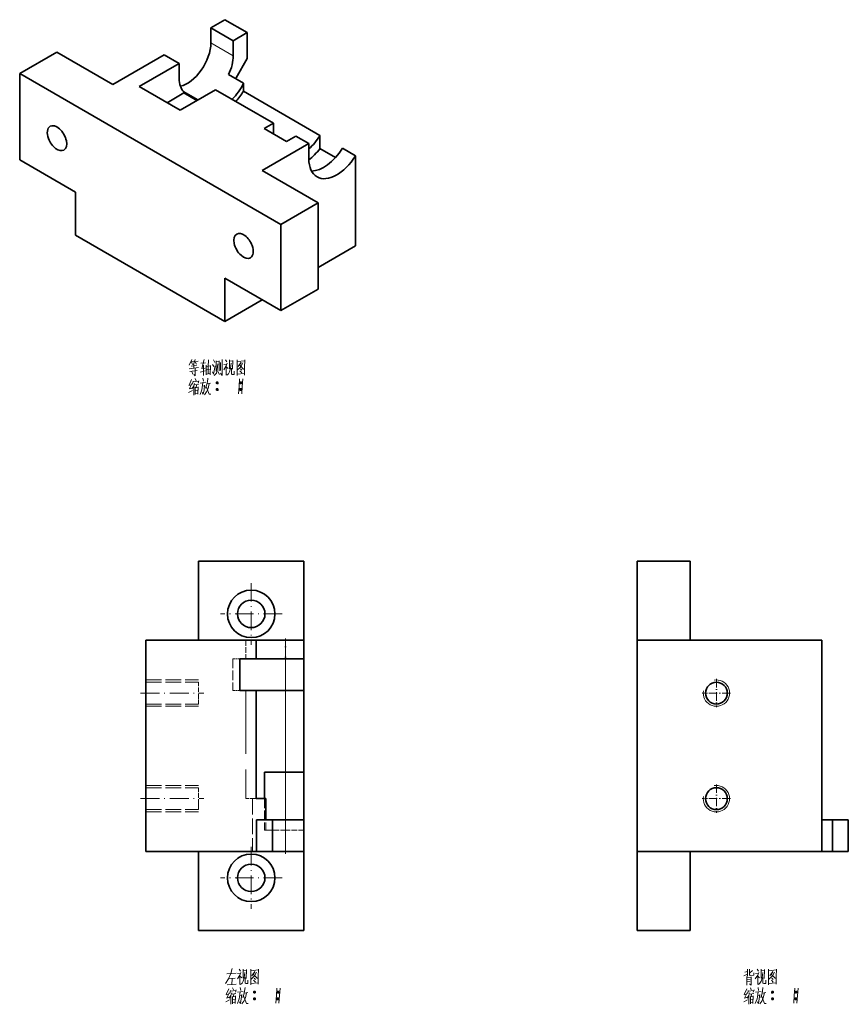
# Model space of a CAD drawing. Extents: x 121 to 426, y 30 to 286.
# Tile 2 of 2: x 269 to 426, y 100 to 286. Entities that reach past the tile are written whole.
import ezdxf

# ---------------------------------------------------------------- set-up
doc = ezdxf.new("R2010")
doc.units = 0
doc.linetypes.add('DASHDOT', pattern=[18.5, 12, -3, 0.5, -3])
doc.linetypes.add('DASHED', pattern=[15, 12, -3])

msp = doc.modelspace()

# ---------------------------------------------------------------- linework, layer by layer
at = {"color": 7, "lineweight": 35, "ltscale": 0.076547}
for p, q in [((305.52, 284.55), (308.17, 286.08)), ((309.76, 282.1), (312.41, 283.63)), ((303.05, 270.87), (300.39, 272.41))]:
    msp.add_line(p, q, dxfattribs=at)
at = {"color": 7, "lineweight": 35, "ltscale": 0.122475}
for p, q in [((312.41, 283.63), (308.17, 286.08)), ((309.76, 282.1), (305.52, 284.55)), ((312.41, 283.63), (312.41, 278.73)), ((315.6, 265.47), (319.84, 263.02))]:
    msp.add_line(p, q, dxfattribs=at)
at = {"color": 7, "lineweight": 35, "ltscale": 0.071443}
for p, q in [((305.52, 284.55), (305.52, 281.69)), ((309.76, 282.1), (309.76, 279.24)), ((302.87, 270.77), (300.39, 272.2)), ((321.61, 264.04), (324.08, 262.61)), ((330.45, 261.72), (332.92, 260.29))]:
    msp.add_line(p, q, dxfattribs=at)
at = {"color": 7, "lineweight": 13, "ltscale": 0.122475}
msp.add_line((305.52, 281.69), (309.76, 279.24), dxfattribs=at)
at = {"color": 7, "lineweight": 35, "ltscale": 0.204124}
for p, q in [((269.28, 275.88), (276.35, 279.96)), ((279.89, 245.26), (279.89, 253.42)), ((318.78, 247.3), (325.85, 251.38)), ((308.17, 228.93), (308.17, 237.09)), ((325.85, 235.05), (318.78, 230.97)), ((315.24, 233.01), (308.17, 228.93))]:
    msp.add_line(p, q, dxfattribs=at)
at = {"color": 7, "lineweight": 35, "ltscale": 0.306187}
for p, q in [((286.96, 273.83), (276.35, 279.96)), ((315.24, 257.5), (325.85, 251.38))]:
    msp.add_line(p, q, dxfattribs=at)
at = {"color": 7, "lineweight": 35, "ltscale": 0.280671}
msp.add_line((286.96, 273.83), (296.68, 279.45), dxfattribs=at)
at = {"color": 7, "lineweight": 35, "ltscale": 0.081649}
msp.add_line((299.51, 277.81), (296.68, 279.45), dxfattribs=at)
at = {"color": 7, "lineweight": 35, "ltscale": 0.106066}
msp.add_line((312.41, 278.73), (310.29, 275.06), dxfattribs=at)
at = {"color": 7, "lineweight": 35, "ltscale": 0.219433}
msp.add_line((291.91, 273.43), (299.51, 277.81), dxfattribs=at)
at = {"color": 7, "lineweight": 35, "ltscale": 0.071444}
for p, q in [((299.51, 277.81), (299.51, 274.96)), ((324.08, 259.75), (324.08, 262.61))]:
    msp.add_line(p, q, dxfattribs=at)
at = {"color": 7, "lineweight": 35}
for p, q in [((269.28, 275.88), (318.78, 247.3)), ((279.89, 245.26), (308.17, 228.93)), ((303.17, 183.5), (323.17, 183.5)), ((293.17, 128.5), (293.17, 168.5)), ((314.08, 168.5), (293.17, 168.5)), ((386.34, 128.5), (386.34, 168.5)), ((421.34, 168.5), (386.34, 168.5)), ((421.34, 128.5), (421.34, 168.5)), ((314.08, 138.5), (314.08, 159)), ((293.17, 128.5), (314.17, 128.5)), ((386.34, 128.5), (421.34, 128.5)), ((323.17, 113.5), (303.17, 113.5))]:
    msp.add_line(p, q, dxfattribs=at)
at = {"color": 7, "lineweight": 35, "ltscale": 0.408248}
for p, q in [((269.28, 259.55), (269.28, 275.88)), ((318.78, 247.3), (318.78, 230.97))]:
    msp.add_line(p, q, dxfattribs=at)
at = {"color": 7, "lineweight": 35, "ltscale": 0.08165}
msp.add_line((308.88, 275.67), (311.71, 274.04), dxfattribs=at)
at = {"color": 7, "lineweight": 35, "ltscale": 0.005104}
msp.add_line((310.12, 274.96), (310.29, 275.06), dxfattribs=at)
at = {"color": 7, "lineweight": 35, "ltscale": 0.224536}
msp.add_line((291.91, 273.43), (299.69, 268.94), dxfattribs=at)
at = {"color": 7, "lineweight": 35, "ltscale": 0.193918}
msp.add_line((306.4, 272.81), (299.69, 268.94), dxfattribs=at)
at = {"color": 7, "lineweight": 35, "ltscale": 0.005103}
msp.add_line((300.39, 272.41), (300.39, 272.2), dxfattribs=at)
at = {"color": 7, "lineweight": 35, "ltscale": 0.316392}
msp.add_line((306.4, 272.81), (317.36, 266.49), dxfattribs=at)
at = {"color": 7, "lineweight": 35, "ltscale": 0.035722}
msp.add_line((311.71, 274.04), (311.71, 272.61), dxfattribs=at)
at = {"color": 7, "lineweight": 35, "ltscale": 0.001841}
msp.add_line((311.71, 272.54), (311.71, 272.61), dxfattribs=at)
at = {"color": 7, "lineweight": 35, "ltscale": 0.418455}
msp.add_line((311.71, 272.54), (326.2, 264.17), dxfattribs=at)
at = {"color": 7, "lineweight": 35, "ltscale": 0.091857}
msp.add_line((297.21, 270.36), (300.39, 272.2), dxfattribs=at)
at = {"color": 7, "lineweight": 35, "ltscale": 0.051031}
for p, q in [((317.36, 266.49), (315.6, 265.47)), ((317.36, 264.44), (317.36, 266.49)), ((321.61, 264.04), (319.84, 263.02))]:
    msp.add_line(p, q, dxfattribs=at)
at = {"color": 7, "lineweight": 35, "ltscale": 0.062668}
msp.add_line((326.2, 264.17), (326.2, 261.66), dxfattribs=at)
at = {"color": 7, "lineweight": 35, "ltscale": 0.255155}
msp.add_line((324.08, 262.61), (315.24, 257.5), dxfattribs=at)
at = {"color": 7, "lineweight": 35, "ltscale": 0.084665}
msp.add_line((329.14, 259.97), (326.2, 261.66), dxfattribs=at)
at = {"color": 7, "lineweight": 35, "ltscale": 0.306186}
for p, q in [((279.89, 253.42), (269.28, 259.55)), ((308.17, 237.09), (318.78, 230.97))]:
    msp.add_line(p, q, dxfattribs=at)
at = {"color": 7, "lineweight": 35, "ltscale": 0.42682}
msp.add_line((332.92, 260.29), (332.92, 243.22), dxfattribs=at)
at = {"color": 7, "lineweight": 35, "ltscale": 0.408249}
msp.add_line((325.85, 235.05), (325.85, 251.38), dxfattribs=at)
at = {"color": 7, "lineweight": 35, "ltscale": 0.204125}
msp.add_line((332.92, 243.22), (325.85, 239.13), dxfattribs=at)
at = {"color": 7, "lineweight": 35, "ltscale": 0.375}
for p, q in [((303.17, 168.5), (303.17, 183.5)), ((323.17, 168.5), (323.17, 183.5)), ((386.34, 168.5), (386.34, 183.5)), ((396.34, 168.5), (396.34, 183.5)), ((303.17, 128.5), (303.17, 113.5)), ((323.17, 128.5), (323.17, 113.5)), ((386.34, 128.5), (386.34, 113.5)), ((396.34, 128.5), (396.34, 113.5))]:
    msp.add_line(p, q, dxfattribs=at)
at = {"color": 7, "lineweight": 35, "ltscale": 0.25}
for p, q in [((396.34, 183.5), (386.34, 183.5)), ((396.34, 113.5), (386.34, 113.5))]:
    msp.add_line(p, q, dxfattribs=at)
at = {"color": 7, "linetype": 'DASHDOT', "lineweight": 13, "ltscale": 0.2925}
for p, q in [((313.17, 179.35), (313.17, 167.65)), ((319.02, 173.5), (307.32, 173.5)), ((313.17, 129.35), (313.17, 117.65)), ((319.02, 123.5), (307.32, 123.5))]:
    msp.add_line(p, q, dxfattribs=at)
at = {"color": 7, "linetype": 'DASHED', "lineweight": 13, "ltscale": 0.0875}
for p, q in [((312.17, 168.5), (312.17, 165)), ((323.17, 132.5), (319.67, 132.5))]:
    msp.add_line(p, q, dxfattribs=at)
at = {"color": 7, "lineweight": 35, "ltscale": 0.139754}
for p, q in [((314.08, 168.5), (319.67, 168.5)), ((314.08, 159), (319.67, 159))]:
    msp.add_line(p, q, dxfattribs=at)
at = {"color": 7, "lineweight": 35, "ltscale": 0.0875}
for p, q in [((314.08, 165), (314.08, 168.5)), ((319.67, 168.5), (323.17, 168.5)), ((323.17, 165), (323.17, 168.5)), ((319.67, 165), (323.17, 165)), ((319.67, 159), (323.17, 159)), ((319.67, 143.5), (323.17, 143.5))]:
    msp.add_line(p, q, dxfattribs=at)
at = {"color": 7, "linetype": 'DASHDOT', "lineweight": 13, "ltscale": 0.105015}
msp.add_line((319.67, 168.85), (319.67, 164.65), dxfattribs=at)
at = {"color": 7, "lineweight": 13, "ltscale": 0.0875}
msp.add_line((319.67, 165), (319.67, 168.5), dxfattribs=at)
at = {"color": 7, "linetype": 'DASHED', "lineweight": 13, "ltscale": 0.033494}
for p, q in [((309.67, 165), (311.01, 165)), ((309.67, 159), (311.01, 159))]:
    msp.add_line(p, q, dxfattribs=at)
at = {"color": 7, "linetype": 'DASHED', "lineweight": 13, "ltscale": 0.15}
for p, q in [((309.67, 165), (309.67, 159)), ((315.67, 138.5), (315.67, 132.5)), ((315.92, 138.5), (315.92, 132.5)), ((319.67, 128.5), (319.67, 134.5))]:
    msp.add_line(p, q, dxfattribs=at)
at = {"color": 7, "lineweight": 35, "ltscale": 0.15}
for p, q in [((311.01, 165), (311.01, 159)), ((323.17, 159), (323.17, 165)), ((314.17, 128.5), (314.17, 134.5)), ((317.17, 128.5), (317.17, 134.5)), ((323.17, 134.5), (317.17, 134.5)), ((323.17, 134.5), (323.17, 128.5)), ((423.34, 128.5), (423.34, 134.5)), ((426.34, 128.5), (426.34, 134.5)), ((317.17, 128.5), (323.17, 128.5))]:
    msp.add_line(p, q, dxfattribs=at)
at = {"color": 7, "lineweight": 35, "ltscale": 0.076752}
for p, q in [((314.08, 165), (311.01, 165)), ((314.08, 159), (311.01, 159))]:
    msp.add_line(p, q, dxfattribs=at)
at = {"color": 7, "lineweight": 35, "ltscale": 0.139759}
msp.add_line((314.08, 165), (319.67, 165), dxfattribs=at)
at = {"color": 7, "lineweight": 13, "ltscale": 0.15}
msp.add_line((319.67, 165), (319.67, 159), dxfattribs=at)
at = {"color": 7, "linetype": 'DASHED', "lineweight": 13, "ltscale": 0.25}
for p, q in [((293.17, 161), (303.17, 161)), ((293.17, 160.57), (303.17, 160.57)), ((293.17, 156.43), (303.17, 156.43)), ((293.17, 156), (303.17, 156)), ((293.17, 141), (303.17, 141)), ((293.17, 140.57), (303.17, 140.57)), ((313.42, 138.5), (313.42, 128.5)), ((293.17, 136.43), (303.17, 136.43)), ((293.17, 136), (303.17, 136))]:
    msp.add_line(p, q, dxfattribs=at)
at = {"color": 7, "linetype": 'DASHED', "lineweight": 13, "ltscale": 0.076449}
for p, q in [((303.17, 157.51), (303.17, 160.57)), ((303.17, 137.51), (303.17, 140.57))]:
    msp.add_line(p, q, dxfattribs=at)
at = {"color": 7, "linetype": 'DASHDOT', "lineweight": 13}
msp.add_line((319.67, 162.05), (319.67, 125.45), dxfattribs=at)
at = {"color": 7, "linetype": 'DASHDOT', "lineweight": 13, "ltscale": 0.134355}
for p, q in [((401.34, 161.19), (401.34, 155.81)), ((404.03, 158.5), (398.66, 158.5)), ((401.34, 141.19), (401.34, 135.81)), ((404.03, 138.5), (398.66, 138.5))]:
    msp.add_line(p, q, dxfattribs=at)
at = {"color": 7, "linetype": 'DASHED', "lineweight": 13}
msp.add_line((312.17, 159), (312.17, 138.5), dxfattribs=at)
at = {"color": 7, "lineweight": 13, "ltscale": 0.3875}
msp.add_line((319.67, 143.5), (319.67, 159), dxfattribs=at)
at = {"color": 7, "lineweight": 35, "ltscale": 0.3875}
msp.add_line((323.17, 143.5), (323.17, 159), dxfattribs=at)
at = {"color": 7, "linetype": 'DASHDOT', "lineweight": 13, "ltscale": 0.3}
for p, q in [((292.17, 158.5), (304.17, 158.5)), ((292.17, 138.5), (304.17, 138.5))]:
    msp.add_line(p, q, dxfattribs=at)
at = {"color": 7, "linetype": 'DASHED', "lineweight": 13, "ltscale": 0.026901}
for p, q in [((303.17, 156.43), (303.17, 157.51)), ((303.17, 136.43), (303.17, 137.51))]:
    msp.add_line(p, q, dxfattribs=at)
at = {"color": 7, "lineweight": 35, "ltscale": 0.1}
for p, q in [((319.67, 143.5), (315.67, 143.5)), ((315.92, 134.5), (315.92, 138.5))]:
    msp.add_line(p, q, dxfattribs=at)
at = {"color": 7, "lineweight": 35, "ltscale": 0.125}
msp.add_line((315.67, 138.5), (315.67, 143.5), dxfattribs=at)
at = {"color": 7, "lineweight": 35, "ltscale": 0.225}
msp.add_line((323.17, 134.5), (323.17, 143.5), dxfattribs=at)
at = {"color": 7, "linetype": 'DASHED', "lineweight": 13, "ltscale": 0.047746}
msp.add_line((312.17, 138.5), (314.08, 138.5), dxfattribs=at)
at = {"color": 7, "linetype": 'DASHED', "lineweight": 13, "ltscale": 0.018742}
msp.add_line((313.42, 138.5), (314.17, 138.5), dxfattribs=at)
at = {"color": 7, "lineweight": 35, "ltscale": 0.002254}
msp.add_line((314.08, 138.5), (314.17, 138.5), dxfattribs=at)
at = {"color": 7, "lineweight": 35, "ltscale": 0.04375}
msp.add_line((315.92, 138.5), (314.17, 138.5), dxfattribs=at)
at = {"color": 7, "lineweight": 35, "ltscale": 0.075}
for p, q in [((317.17, 134.5), (314.17, 134.5)), ((426.34, 134.5), (423.34, 134.5)), ((317.17, 128.5), (314.17, 128.5)), ((426.34, 128.5), (423.34, 128.5))]:
    msp.add_line(p, q, dxfattribs=at)
at = {"color": 7, "lineweight": 35, "ltscale": 0.05}
for p, q in [((421.34, 134.5), (423.34, 134.5)), ((423.34, 128.5), (421.34, 128.5))]:
    msp.add_line(p, q, dxfattribs=at)
at = {"color": 7, "linetype": 'DASHED', "lineweight": 13, "ltscale": 0.00625}
msp.add_line((315.92, 132.5), (315.67, 132.5), dxfattribs=at)
at = {"color": 7, "linetype": 'DASHED', "lineweight": 13, "ltscale": 0.09375}
msp.add_line((315.92, 132.5), (319.67, 132.5), dxfattribs=at)
at = {"color": 7, "linetype": 'DASHED', "lineweight": 13, "ltscale": 0.1}
msp.add_line((319.67, 128.5), (319.67, 132.5), dxfattribs=at)
at = {"color": 7, "lineweight": 13}
for points in [[(301.91, 221.72), (301.38, 220.63)], [(303.17, 220.18), (301.38, 219.93)], [(301.7, 221.26), (302.29, 221.37)], [(301.8, 220.42), (302.82, 220.56)], [(302.05, 220.77), (301.84, 221.26)], [(302.57, 221.72), (302.22, 220.74)], [(302.29, 220.07), (302.29, 220.77)], [(302.43, 221.26), (303.1, 221.37)], [(302.57, 221.26), (302.78, 220.81)], [(303.59, 220.98), (304.53, 221.09)], [(304.22, 221.72), (303.8, 220)], [(304.15, 220.63), (304.15, 218.64)], [(304.6, 218.81), (304.6, 220.6)], [(304.6, 220.39), (305.41, 220.49)], [(305.06, 221.65), (305.02, 220.32), (304.99, 218.99)], [(305.44, 220.56), (305.37, 218.81)], [(305.83, 220.77), (306.11, 220.39)], [(306, 221.61), (306.25, 221.12)], [(306.32, 220.53), (306.04, 218.95)], [(306.53, 219.51), (306.53, 221.47)], [(306.53, 221.23), (307.09, 221.3)], [(306.81, 220.88), (306.74, 219.76)], [(307.09, 221.44), (307.09, 219.55)], [(307.37, 219.62), (307.37, 221.12)], [(307.65, 221.72), (307.65, 220.18), (307.65, 218.64)], [(308.63, 220.98), (308.45, 220.49), (307.96, 219.76)], [(308, 220.77), (308.56, 220.84)], [(308.28, 221.65), (308.56, 221.23)], [(308.45, 220.49), (308.45, 218.71)], [(308.45, 220.32), (308.77, 220)], [(309.05, 221.61), (309.05, 219.93)], [(309.71, 221.44), (309.05, 221.37)], [(309.36, 221.02), (309.26, 219.97)], [(309.64, 219.86), (309.71, 221.54)], [(310.48, 221.65), (310.48, 220.18), (310.48, 218.67)], [(310.48, 221.61), (310.48, 220.21), (310.48, 218.81)], [(311.95, 221.47), (310.48, 221.33)], [(310.55, 219.72), (311.04, 220.14)], [(311.25, 221.19), (310.69, 220.39)], [(311.01, 220.63), (311.71, 219.9)], [(311.04, 220.84), (311.5, 220.91)], [(311.04, 220.14), (311.25, 220.42)], [(311.25, 220.42), (311.6, 221.05)], [(311.92, 218.85), (311.92, 220.21), (311.95, 221.61)], [(301.56, 219.44), (302.92, 219.62)], [(301.94, 219.44), (302.08, 218.95)], [(302.57, 218.64), (302.57, 218.6), (302.26, 218.88)], [(302.57, 220), (302.57, 218.6)], [(304.46, 219.58), (303.52, 219.27)], [(303.73, 219.97), (304.43, 220.07)], [(304.6, 218.95), (305.37, 219.02)], [(304.74, 219.72), (305.27, 219.79)], [(306.04, 218.95), (305.83, 219.37)], [(306.14, 218.64), (306.56, 219.13)], [(306.56, 219.13), (306.74, 219.76)], [(307.16, 218.88), (306.81, 219.41)], [(307.65, 218.64), (307.33, 219.09)], [(308.56, 218.71), (308.84, 218.99)], [(308.84, 218.99), (309.08, 219.34)], [(309.26, 219.97), (309.08, 219.34)], [(309.4, 218.99), (309.4, 220.07)], [(309.54, 218.88), (309.4, 218.99)], [(309.96, 218.88), (309.54, 218.88)], [(309.96, 219.51), (309.96, 218.88)], [(310.48, 218.92), (311.85, 219.02)], [(311.01, 219.55), (311.36, 219.16)], [(311.11, 219.93), (311.36, 219.65)], [(311.71, 219.9), (311.88, 219.93)], [(311.92, 218.74), (311.92, 218.85), (311.85, 219.02)], [(301.77, 216.89), (301.35, 216.75)], [(301.84, 217.9), (301.38, 216.82)], [(301.91, 217.13), (301.45, 216.12)], [(302.22, 216.61), (301.91, 216.12)], [(302.15, 217.59), (302.05, 217.03)], [(302.15, 217.45), (303.2, 217.59)], [(302.4, 217.17), (302.22, 216.61)], [(302.26, 216.68), (302.26, 214.96)], [(302.47, 216.89), (303.17, 216.99)], [(302.54, 218.08), (302.71, 217.69)], [(302.54, 216.47), (302.57, 215.07)], [(302.54, 216.36), (303.06, 216.43)], [(302.78, 216.92), (302.71, 216.36)], [(303.1, 216.54), (303.03, 215.14)], [(303.24, 217.69), (303.1, 217.24)], [(304.01, 217.31), (303.9, 216.4), (303.8, 215.98), (303.48, 215.1)], [(303.52, 217.24), (304.57, 217.38)], [(304.32, 216.82), (304.22, 215.98), (304.08, 215.14), (303.87, 215.42)], [(303.94, 216.64), (304.32, 216.71)], [(304.01, 218.15), (304.11, 217.59)], [(304.71, 216.82), (304.53, 216.26)], [(304.64, 216.57), (305.2, 215.14)], [(304.85, 217.45), (304.71, 216.82)], [(304.78, 217.06), (305.48, 217.2)], [(304.92, 218.18), (304.85, 217.45)], [(305.2, 217.13), (304.99, 216.19)], [(306.53, 217.27), (306.91, 217.27)], [(306.56, 217.38), (306.88, 217.38)], [(306.56, 217.13), (306.88, 217.13)], [(310.97, 218.01), (310.87, 216.61), (310.76, 215.21)], [(310.97, 217.27), (311.36, 217.27)], [(311.01, 217.38), (311.32, 217.38)], [(311.01, 217.13), (311.32, 217.13)], [(311.57, 218.01), (311.46, 216.61), (311.36, 215.21)], [(301.31, 215.45), (302.01, 215.84)], [(301.42, 216.12), (301.94, 216.29)], [(302.57, 215.8), (302.96, 215.87)], [(303.03, 215.31), (302.61, 215.24)], [(304.71, 215.56), (304.32, 215.03)], [(304.99, 216.19), (304.71, 215.56)], [(305.2, 215.14), (305.51, 215.14)], [(306.53, 216.01), (306.91, 216.01)], [(306.56, 216.12), (306.88, 216.12)], [(306.56, 215.87), (306.88, 215.87)], [(310.97, 216.01), (311.36, 216.01)], [(311.01, 216.12), (311.32, 216.12)], [(311.01, 215.87), (311.32, 215.87)], [(308.52, 105.31), (310.34, 105.45)], [(309.33, 105.38), (308.87, 104.33)], [(309.01, 104.4), (310.1, 104.5)], [(309.54, 106.32), (309.33, 105.38)], [(311.22, 105.56), (311.04, 105.07), (310.55, 104.33)], [(310.59, 105.35), (311.15, 105.42)], [(310.87, 106.22), (311.15, 105.8)], [(311.04, 105.07), (311.04, 103.28)], [(311.04, 104.89), (311.36, 104.57)], [(311.64, 106.18), (311.64, 104.5)], [(312.3, 106.01), (311.64, 105.94)], [(311.85, 104.54), (311.67, 103.91)], [(311.95, 105.59), (311.85, 104.54)], [(311.99, 103.56), (311.99, 104.64)], [(312.23, 104.43), (312.3, 106.11)], [(313.07, 106.22), (313.07, 104.75), (313.07, 103.25)], [(313.07, 106.18), (313.07, 104.79), (313.07, 103.39)], [(314.54, 106.04), (313.07, 105.9)], [(313.14, 104.29), (313.63, 104.71)], [(313.84, 105.76), (313.28, 104.96)], [(313.6, 105.21), (314.3, 104.47)], [(313.63, 105.42), (314.09, 105.49)], [(313.63, 104.71), (313.84, 105)], [(313.7, 104.5), (313.95, 104.22)], [(313.84, 105), (314.19, 105.62)], [(314.3, 104.47), (314.47, 104.5)], [(314.51, 103.42), (314.51, 104.79), (314.54, 106.18)], [(406.52, 104.96), (407.25, 105.24)], [(406.73, 105.62), (407.25, 105.76)], [(407.08, 104.79), (407.08, 103.14)], [(407.08, 104.61), (407.92, 104.68)], [(407.25, 106.22), (407.25, 104.89)], [(407.64, 106.22), (407.64, 105.14)], [(408.2, 105.94), (407.64, 105.42)], [(407.64, 105.14), (407.74, 105)], [(407.74, 105), (408.44, 105.03)], [(407.92, 104.75), (407.92, 103.18)], [(408.44, 105.03), (408.41, 105.52)], [(409.39, 105.56), (409.21, 105.07), (408.72, 104.33)], [(408.76, 105.35), (409.32, 105.42)], [(409.04, 106.22), (409.32, 105.8)], [(409.21, 105.07), (409.21, 103.28)], [(409.21, 104.89), (409.53, 104.57)], [(409.81, 106.18), (409.81, 104.5)], [(410.47, 106.01), (409.81, 105.94)], [(410.02, 104.54), (409.84, 103.91)], [(410.12, 105.59), (410.02, 104.54)], [(410.16, 103.56), (410.16, 104.64)], [(410.4, 104.43), (410.47, 106.11)], [(411.24, 106.22), (411.24, 104.75), (411.24, 103.25)], [(411.24, 106.18), (411.24, 104.79), (411.24, 103.39)], [(412.71, 106.04), (411.24, 105.9)], [(411.31, 104.29), (411.8, 104.71)], [(412.01, 105.76), (411.45, 104.96)], [(411.77, 105.21), (412.47, 104.47)], [(411.8, 105.42), (412.26, 105.49)], [(411.8, 104.71), (412.01, 105)], [(411.87, 104.5), (412.12, 104.22)], [(412.01, 105), (412.36, 105.62)], [(412.47, 104.47), (412.64, 104.5)], [(412.68, 103.42), (412.68, 104.79), (412.71, 106.18)], [(308.87, 104.33), (308.31, 103.46)], [(308.63, 103.21), (310.34, 103.32)], [(309.54, 104.43), (309.5, 103.25)], [(309.61, 102.65), (309.78, 102.26)], [(311.08, 102.72), (311.18, 102.16)], [(311.15, 103.28), (311.43, 103.56)], [(311.43, 103.56), (311.67, 103.91)], [(311.99, 102.75), (311.92, 102.02)], [(312.13, 103.46), (311.99, 103.56)], [(312.55, 103.46), (312.13, 103.46)], [(312.55, 104.08), (312.55, 103.46)], [(313.07, 103.49), (314.44, 103.6)], [(313.6, 104.12), (313.95, 103.74)], [(314.51, 103.32), (314.51, 103.42), (314.44, 103.6)], [(407.08, 104.19), (407.74, 104.26)], [(407.08, 103.88), (407.74, 103.94)], [(407.92, 103.18), (407.64, 103.42)], [(407.78, 102.65), (407.95, 102.26)], [(409.25, 102.72), (409.35, 102.16)], [(409.32, 103.28), (409.6, 103.56)], [(409.6, 103.56), (409.84, 103.91)], [(410.16, 102.75), (410.09, 102.02)], [(410.3, 103.46), (410.16, 103.56)], [(410.72, 103.46), (410.3, 103.46)], [(410.72, 104.08), (410.72, 103.46)], [(411.24, 103.49), (412.61, 103.6)], [(411.77, 104.12), (412.12, 103.74)], [(412.68, 103.32), (412.68, 103.42), (412.61, 103.6)], [(308.84, 101.46), (308.42, 101.32)], [(308.91, 102.47), (308.45, 101.39)], [(308.49, 100.69), (309.01, 100.86)], [(308.98, 101.71), (308.52, 100.69)], [(309.29, 101.18), (308.98, 100.69)], [(309.22, 102.16), (309.12, 101.6)], [(309.22, 102.02), (310.27, 102.16)], [(309.47, 101.74), (309.29, 101.18)], [(309.33, 101.25), (309.33, 99.54)], [(309.54, 101.46), (310.24, 101.57)], [(309.61, 101.04), (309.64, 99.64)], [(309.61, 100.93), (310.13, 101)], [(309.85, 101.5), (309.78, 100.93)], [(310.17, 101.11), (310.1, 99.71)], [(310.31, 102.26), (310.17, 101.81)], [(311.08, 101.88), (310.97, 100.97), (310.87, 100.55), (310.55, 99.68)], [(310.59, 101.81), (311.64, 101.95)], [(311.39, 101.39), (311.29, 100.55), (311.15, 99.71), (310.94, 99.99)], [(311.01, 101.22), (311.39, 101.29)], [(311.78, 101.39), (311.6, 100.83)], [(311.71, 101.14), (312.27, 99.71)], [(311.92, 102.02), (311.78, 101.39)], [(312.06, 100.76), (311.78, 100.13)], [(311.85, 101.64), (312.55, 101.78)], [(312.27, 101.71), (312.06, 100.76)], [(313.6, 101.85), (313.98, 101.85)], [(313.63, 101.95), (313.95, 101.95)], [(313.63, 101.71), (313.95, 101.71)], [(318.04, 102.58), (317.94, 101.18), (317.83, 99.78)], [(318.04, 101.85), (318.43, 101.85)], [(318.08, 101.95), (318.39, 101.95)], [(318.08, 101.71), (318.39, 101.71)], [(318.64, 102.58), (318.53, 101.18), (318.43, 99.78)], [(407.01, 101.46), (406.59, 101.32)], [(407.08, 102.47), (406.62, 101.39)], [(406.66, 100.69), (407.18, 100.86)], [(407.15, 101.71), (406.69, 100.69)], [(407.46, 101.18), (407.15, 100.69)], [(407.39, 102.16), (407.29, 101.6)], [(407.39, 102.02), (408.44, 102.16)], [(407.64, 101.74), (407.46, 101.18)], [(407.5, 101.25), (407.5, 99.54)], [(407.71, 101.46), (408.41, 101.57)], [(407.78, 101.04), (407.81, 99.64)], [(407.78, 100.93), (408.3, 101)], [(408.02, 101.5), (407.95, 100.93)], [(408.34, 101.11), (408.27, 99.71)], [(408.48, 102.26), (408.34, 101.81)], [(409.25, 101.88), (409.14, 100.97), (409.04, 100.55), (408.72, 99.68)], [(408.76, 101.81), (409.81, 101.95)], [(409.56, 101.39), (409.46, 100.55), (409.32, 99.71), (409.11, 99.99)], [(409.18, 101.22), (409.56, 101.29)], [(409.95, 101.39), (409.77, 100.83)], [(409.88, 101.14), (410.44, 99.71)], [(410.09, 102.02), (409.95, 101.39)], [(410.23, 100.76), (409.95, 100.13)], [(410.02, 101.64), (410.72, 101.78)], [(410.44, 101.71), (410.23, 100.76)], [(411.77, 101.85), (412.15, 101.85)], [(411.8, 101.95), (412.12, 101.95)], [(411.8, 101.71), (412.12, 101.71)], [(416.21, 102.58), (416.11, 101.18), (416, 99.78)], [(416.21, 101.85), (416.6, 101.85)], [(416.25, 101.95), (416.56, 101.95)], [(416.25, 101.71), (416.56, 101.71)], [(416.81, 102.58), (416.7, 101.18), (416.6, 99.78)], [(308.38, 100.03), (309.08, 100.41)], [(309.64, 100.38), (310.03, 100.44)], [(310.1, 99.89), (309.68, 99.82)], [(311.78, 100.13), (311.39, 99.61)], [(312.27, 99.71), (312.58, 99.71)], [(313.6, 100.58), (313.98, 100.58)], [(313.63, 100.69), (313.95, 100.69)], [(313.63, 100.44), (313.95, 100.44)], [(318.04, 100.58), (318.43, 100.58)], [(318.08, 100.69), (318.39, 100.69)], [(318.08, 100.44), (318.39, 100.44)], [(406.55, 100.03), (407.25, 100.41)], [(407.81, 100.38), (408.2, 100.44)], [(408.27, 99.89), (407.85, 99.82)], [(409.95, 100.13), (409.56, 99.61)], [(410.44, 99.71), (410.75, 99.71)], [(411.77, 100.58), (412.15, 100.58)], [(411.8, 100.69), (412.12, 100.69)], [(411.8, 100.44), (412.12, 100.44)], [(416.21, 100.58), (416.6, 100.58)], [(416.25, 100.69), (416.56, 100.69)], [(416.25, 100.44), (416.56, 100.44)]]:
    msp.add_lwpolyline(points, dxfattribs=at)
for points in [[(306.63, 217.06), (306.81, 217.06), (306.91, 217.17), (306.91, 217.34), (306.81, 217.45), (306.63, 217.45), (306.53, 217.34), (306.53, 217.17)], [(311.08, 217.06), (311.25, 217.06), (311.36, 217.17), (311.36, 217.34), (311.25, 217.45), (311.08, 217.45), (310.97, 217.34), (310.97, 217.17)], [(306.63, 215.8), (306.81, 215.8), (306.91, 215.91), (306.91, 216.08), (306.81, 216.19), (306.63, 216.19), (306.53, 216.08), (306.53, 215.91)], [(311.08, 215.8), (311.25, 215.8), (311.36, 215.91), (311.36, 216.08), (311.25, 216.19), (311.08, 216.19), (310.97, 216.08), (310.97, 215.91)], [(313.7, 101.64), (313.88, 101.64), (313.98, 101.74), (313.98, 101.92), (313.88, 102.02), (313.7, 102.02), (313.6, 101.92), (313.6, 101.74)], [(313.7, 100.38), (313.88, 100.38), (313.98, 100.48), (313.98, 100.65), (313.88, 100.76), (313.7, 100.76), (313.6, 100.65), (313.6, 100.48)], [(318.15, 101.64), (318.32, 101.64), (318.43, 101.74), (318.43, 101.92), (318.32, 102.02), (318.15, 102.02), (318.04, 101.92), (318.04, 101.74)], [(318.15, 100.38), (318.32, 100.38), (318.43, 100.48), (318.43, 100.65), (318.32, 100.76), (318.15, 100.76), (318.04, 100.65), (318.04, 100.48)], [(411.87, 101.64), (412.05, 101.64), (412.15, 101.74), (412.15, 101.92), (412.05, 102.02), (411.87, 102.02), (411.77, 101.92), (411.77, 101.74)], [(411.87, 100.38), (412.05, 100.38), (412.15, 100.48), (412.15, 100.65), (412.05, 100.76), (411.87, 100.76), (411.77, 100.65), (411.77, 100.48)], [(416.32, 101.64), (416.49, 101.64), (416.6, 101.74), (416.6, 101.92), (416.49, 102.02), (416.32, 102.02), (416.21, 101.92), (416.21, 101.74)], [(416.32, 100.38), (416.49, 100.38), (416.6, 100.48), (416.6, 100.65), (416.49, 100.76), (416.32, 100.76), (416.21, 100.65), (416.21, 100.48)]]:
    msp.add_lwpolyline(points, close=True, dxfattribs=at)
at = {"color": 7, "lineweight": 35}
for centre, radius in [((313.17, 173.5), 4.5), ((313.17, 173.5), 2.6), ((401.34, 158.5), 2.07), ((401.34, 138.5), 2.07), ((313.17, 123.5), 4.5), ((313.17, 123.5), 2.6)]:
    msp.add_circle(centre, radius, dxfattribs=at)
at = {"color": 7, "lineweight": 13}
for centre in [(401.34, 158.5), (401.34, 138.5)]:
    msp.add_arc(centre, 2.5, 170, 100, dxfattribs=at)
at = {"color": 7, "lineweight": 35}
for centre, major_axis, start_param, end_param in [((301.1, 279.14), (3.12, 5.41), 3.611277, 5.497787), ((305.34, 276.69), (3.12, 5.41), 4.854286, 5.497787), ((303.93, 277.51), (3.12, 5.41), 2.356194, 2.999696), ((308.17, 275.06), (3.12, 5.41), 4.242757, 4.854286), ((308.17, 275.06), (3.75, 6.5), 4.325699, 4.656718), ((276.35, 263.63), (-1.3, 2.25), 6.283167, 7.568583), ((276.35, 263.63), (-1.3, 2.25), 3.141574, 6.283167), ((276.35, 263.63), (-1.3, 2.25), 1.285398, 3.141574), ((322.67, 266.69), (3.75, 6.5), 4.196929, 4.656718), ((322.67, 266.69), (5, 8.66), 4.128886, 4.45059), ((326.91, 264.24), (3.75, 6.5), 3.478, 4.656718), ((329.39, 262.81), (3.75, 6.5), 2.356194, 3.141553), ((329.39, 262.81), (3.75, 6.5), 3.141553, 4.656718), ((311.71, 243.22), (-1.3, 2.25), 6.283167, 9.42476), ((311.71, 243.22), (-1.3, 2.25), 4.426991, 6.283167), ((311.71, 243.22), (-1.3, 2.25), 3.141574, 4.426991)]:
    msp.add_ellipse(centre, major_axis=major_axis, ratio=0.57735, start_param=start_param, end_param=end_param, dxfattribs=at)

doc.saveas('drawing.dxf')
